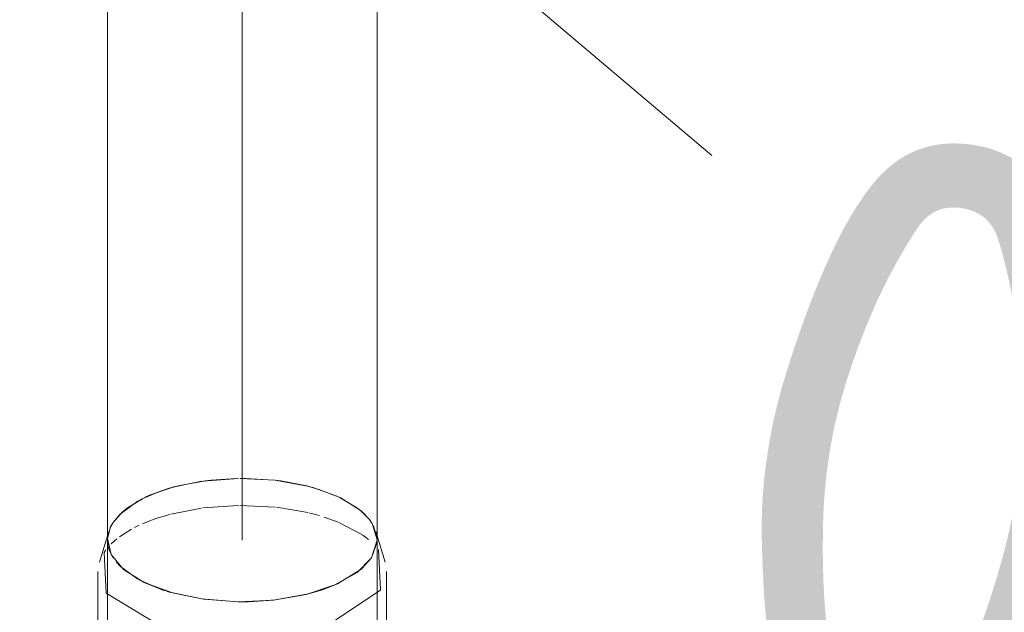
# Model space of a CAD drawing. Header units: millimetres. Extents: x -121 to 34184, y -147 to 33428.
# Tile 85 of 256: x 13561 to 13744, y 22000 to 22109. Entities that reach past the tile are written whole.
import ezdxf

# ---------------------------------------------------------------- set-up
doc = ezdxf.new("R2010")
doc.units = ezdxf.units.MM
doc.linetypes.add('ADSK_Осевая', pattern=[700, 500, -100, 0, -100])
doc.linetypes.add('ADSK_Скрыто', pattern=[300, 150, -150])
for name, color, linetype, lineweight in [('G-____-____-SYMB', 111, 'ADSK_Скрыто', 20), ('P-PIPE-____-CNTR', 3, 'ADSK_Осевая', 20), ('P-PIPE-____-IDEN', 2, 'Continuous', 20), ('P-PIPE-____-OTLN', 3, 'Continuous', 20)]:
    doc.layers.add(name, color=color, linetype=linetype, lineweight=lineweight)
doc.styles.add('GOST Common_1', font='GOST_Common.ttf', dxfattribs={"width": 0.9, "height": 125})

# ---------------------------------------------------------------- blocks, each defined once
blk = doc.blocks.new('ADSK_ППР_Отвод канализационный_Составной - Отвод раструбный-1566265-_3D_ копия 1')
at = {"layer": 'P-PIPE-____-OTLN', "color": 9}
for p, q in [((11578.6, 22024.34), (11572.09, 22023.86)), ((11585.43, 22024), (11578.95, 22024.35)), ((11571.78, 22023.81), (11566.2, 22022.64)), ((11591.43, 22022.92), (11585.73, 22023.97)), ((11601.36, 22018.31), (11597.47, 22020.78)), ((11560.03, 22020.18), (11556.67, 22017.74)), ((11557.18, 22018.22), (11555.37, 22016.18)), ((11556.6, 22017.68), (11555.37, 22016.18)), ((11554.93, 22015.41), (11554.34, 22013.23)), ((11554.81, 22015.13), (11554.34, 22013.23)), ((11555.37, 22016.18), (11554.84, 22015.2)), ((11555.37, 22016.18), (11554.96, 22015.46)), ((11604.33, 22012.97), (11603.4, 22015.99)), ((11604.33, 22012.94), (11603.65, 22015.55)), ((11554.41, 22011.95), (11554.65, 22011.06)), ((11603.28, 22009.62), (11604.33, 22012.87)), ((11553.7, 22010.6), (11554.05, 22011.1)), ((11554.66, 22011.05), (11555.41, 22009.57)), ((11601.49, 22007.61), (11603.28, 22009.62)), ((11555.99, 22008.79), (11556.75, 22007.98)), ((11556.76, 22007.98), (11559.99, 22005.65)), ((11597.17, 22004.89), (11601.49, 22007.6)), ((11560.22, 22005.52), (11564.63, 22003.64)), ((11594.99, 22003.98), (11597.17, 22004.88)), ((11565.42, 22003.39), (11566.09, 22003.19)), ((11566.09, 22003.19), (11571.81, 22001.99)), ((11585.45, 22001.81), (11591.53, 22002.91)), ((11591.54, 22002.91), (11593.91, 22003.6)), ((11571.82, 22001.99), (11578.53, 22001.46)), ((11578.53, 22001.46), (11579.56, 22001.46)), ((11580.51, 22001.47), (11585.44, 22001.8))]:
    blk.add_line(p, q, dxfattribs=at)
at = {"layer": 'P-PIPE-____-OTLN', "color": 10}
for p, q in [((11566.06, 22017.73), (11571.77, 22018.84)), ((11572.01, 22018.88), (11578.6, 22019.34)), ((11578.87, 22019.34), (11585.44, 22019.02)), ((11585.67, 22018.99), (11591.5, 22018)), ((11591.66, 22017.96), (11593.65, 22017.44)), ((11594.53, 22017.17), (11597.11, 22016.24)), ((11559.32, 22015.23), (11560.22, 22015.67)), ((11597.24, 22016.19), (11601.62, 22013.86)), ((11555.03, 22012.22), (11556.08, 22013.15)), ((11556.54, 22013.51), (11558.79, 22014.95)), ((11601.66, 22013.84), (11602.74, 22013.02))]:
    blk.add_line(p, q, dxfattribs=at)
at = {"layer": 'P-PIPE-____-OTLN', "color": 22}
for p, q in [((11554.57, 22014.48), (11552.83, 22008.79)), ((11605.82, 22008.79), (11604.09, 22014.48)), ((11554.33, 22012.9), (11554.41, 22011.95)), ((11554.33, 22012.9), (11554.33, 21960.29)), ((11604.33, 21960.29), (11604.33, 22012.9)), ((11604.57, 22011.16), (11604.96, 22003.59)), ((11552.58, 22007.1), (11552.58, 21980.42)), ((11606.08, 21980.42), (11606.08, 22007.1)), ((11593.91, 22003.6), (11594.5, 22003.8))]:
    blk.add_line(p, q, dxfattribs=at)
at = {"layer": 'P-PIPE-____-OTLN', "color": 9}
for points in [[(11578.17, 22024.34, 0), (11573.55, 22024.04, 0), (11572.44, 22023.91, 0)], [(11585.14, 22024.03, 0), (11580.04, 22024.34, 0), (11579.08, 22024.35, 0)], [(11565.97, 22022.58, 0), (11564.16, 22022, 0), (11560.46, 22020.41, 0)], [(11566.13, 22022.62, 0), (11562.16, 22021.22, 0), (11561.23, 22020.8, 0)], [(11572.12, 22023.86, 0), (11567.45, 22022.97, 0), (11566.4, 22022.7, 0)], [(11591.27, 22022.96, 0), (11586.49, 22023.87, 0), (11585.43, 22024, 0)], [(11596.58, 22021.18, 0), (11592.44, 22022.65, 0), (11591.49, 22022.9, 0)], [(11597.3, 22020.86, 0), (11593.54, 22022.32, 0), (11591.64, 22022.86, 0)], [(11560.81, 22020.59, 0), (11558.04, 22018.91, 0), (11557.29, 22018.3, 0)], [(11600.72, 22018.82, 0), (11597.5, 22020.76, 0), (11596.72, 22021.12, 0)], [(11602.67, 22016.99, 0), (11601.33, 22018.34, 0), (11600.78, 22018.78, 0)], [(11603.38, 22016.02, 0), (11602.91, 22016.7, 0), (11601.41, 22018.27, 0)]]:
    blk.add_polyline3d(points, dxfattribs=at)
at = {"layer": 'P-PIPE-____-OTLN', "color": 10}
blk.add_polyline3d([(11560.85, 22015.95, 0), (11563.1, 22016.83, 0), (11565.88, 22017.68, 0)], dxfattribs=at)
at = {"layer": 'P-PIPE-____-OTLN', "color": 22}
for points in [[(11554.34, 22013.23, 0), (11555, 22010.26, 0), (11557.33, 22007.47, 0), (11561.15, 22005.04, 0), (11566.21, 22003.16, 0), (11572.17, 22001.94, 0), (11578.61, 22001.46, 0), (11585.1, 22001.77, 0), (11591.2, 22002.83, 0), (11596.49, 22004.58, 0), (11600.61, 22006.9, 0), (11603.28, 22009.62, 0)], [(11603.28, 22009.62, 0), (11604.32, 22012.57, 0), (11604.33, 22012.9, 0)], [(11604.96, 22003.59, 0), (11595.56, 21997.36, 0), (11579.96, 21994.85, 0), (11564.12, 21997.02, 0), (11554.09, 22003.04, 0), (11553.7, 22010.6, 0)]]:
    blk.add_polyline3d(points, dxfattribs=at)

msp = doc.modelspace()

# ---------------------------------------------------------------- linework, layer by layer
at = {"layer": 'G-____-____-SYMB'}
msp.add_line((13346.21, 22375.37), (19234.06, 17380.88), dxfattribs=at)
at = {"layer": 'P-PIPE-____-CNTR', "color": 9}
for p in [(13602.35, 22415.54), (13602.35, 22412.89)]:
    msp.add_line(p, (13602.35, 22012.9), dxfattribs=at)
at = {"layer": 'P-PIPE-____-OTLN', "color": 22}
for p, q in [((13577.35, 22468.59), (13577.35, 22012.9)), ((13627.35, 22012.9), (13627.35, 22439.6)), ((13626.3, 22009.62), (13623.63, 22006.9)), ((13588.42, 22003.4), (13587.68, 22003.64)), ((13616.98, 22003.62), (13614.22, 22002.83)), ((13617.99, 22003.98), (13616.98, 22003.62)), ((13603.5, 22001.47), (13602.6, 22001.46))]:
    msp.add_line(p, q, dxfattribs=at)
at = {"layer": 'P-PIPE-____-OTLN', "color": 9}
for p, q in [((13589.4, 22022.69), (13590.47, 22022.97)), ((13590.47, 22022.97), (13595.15, 22023.86)), ((13623.79, 22018.79), (13624.35, 22018.34)), ((13624.35, 22018.34), (13625.7, 22016.98)), ((13577.36, 22013.23), (13577.83, 22015.14)), ((13626.67, 22015.55), (13627.35, 22012.94))]:
    msp.add_line(p, q, dxfattribs=at)
for points in [[(13595.47, 22023.91, 0), (13596.57, 22024.04, 0), (13601.2, 22024.34, 0)], [(13602.1, 22024.35, 0), (13603.06, 22024.34, 0), (13608.16, 22024.03, 0)], [(13584.25, 22020.8, 0), (13585.18, 22021.22, 0), (13589.13, 22022.61, 0)], [(13608.45, 22024, 0), (13609.51, 22023.87, 0), (13614.29, 22022.96, 0)], [(13614.51, 22022.9, 0), (13615.46, 22022.65, 0), (13619.6, 22021.18, 0)], [(13580.3, 22018.3, 0), (13581.06, 22018.91, 0), (13583.83, 22020.59, 0)], [(13619.74, 22021.12, 0), (13620.52, 22020.76, 0), (13623.73, 22018.83, 0)], [(13577.87, 22015.21, 0), (13578.39, 22016.18, 0), (13580.2, 22018.21, 0)]]:
    msp.add_polyline3d(points, dxfattribs=at)
at = {"layer": 'P-PIPE-____-OTLN', "color": 22}
for points in [[(13580.35, 22007.47, 0), (13578.02, 22010.26, 0), (13577.36, 22013.23, 0)], [(13627.35, 22012.9, 0), (13627.34, 22012.57, 0), (13626.3, 22009.62, 0)], [(13587.68, 22003.64, 0), (13584.17, 22005.04, 0), (13580.35, 22007.47, 0)], [(13623.63, 22006.9, 0), (13619.51, 22004.58, 0), (13617.99, 22003.98, 0)], [(13602.6, 22001.46, 0), (13601.63, 22001.46, 0), (13595.19, 22001.94, 0), (13589.23, 22003.16, 0), (13588.42, 22003.4, 0)], [(13614.22, 22002.83, 0), (13608.12, 22001.77, 0), (13603.5, 22001.47, 0)]]:
    msp.add_polyline3d(points, dxfattribs=at)

# ---------------------------------------------------------------- block references
at = {"layer": 'P-PIPE-____-OTLN', "color": 9}
msp.add_blockref('ADSK_ППР_Отвод канализационный_Составной - Отвод раструбный-1566265-_3D_ копия 1', (2023.02, 0), dxfattribs=at)

# ---------------------------------------------------------------- texts
at = {"layer": 'P-PIPE-____-IDEN', "lineweight": 9, "insert": (13701.12, 22091.6), "char_height": 125, "width": 310.2531, "attachment_point": 1, "rotation": 351.6855, "style": 'GOST Common_1'}
msp.add_mtext('0,01', dxfattribs=at)

doc.saveas('drawing.dxf')
